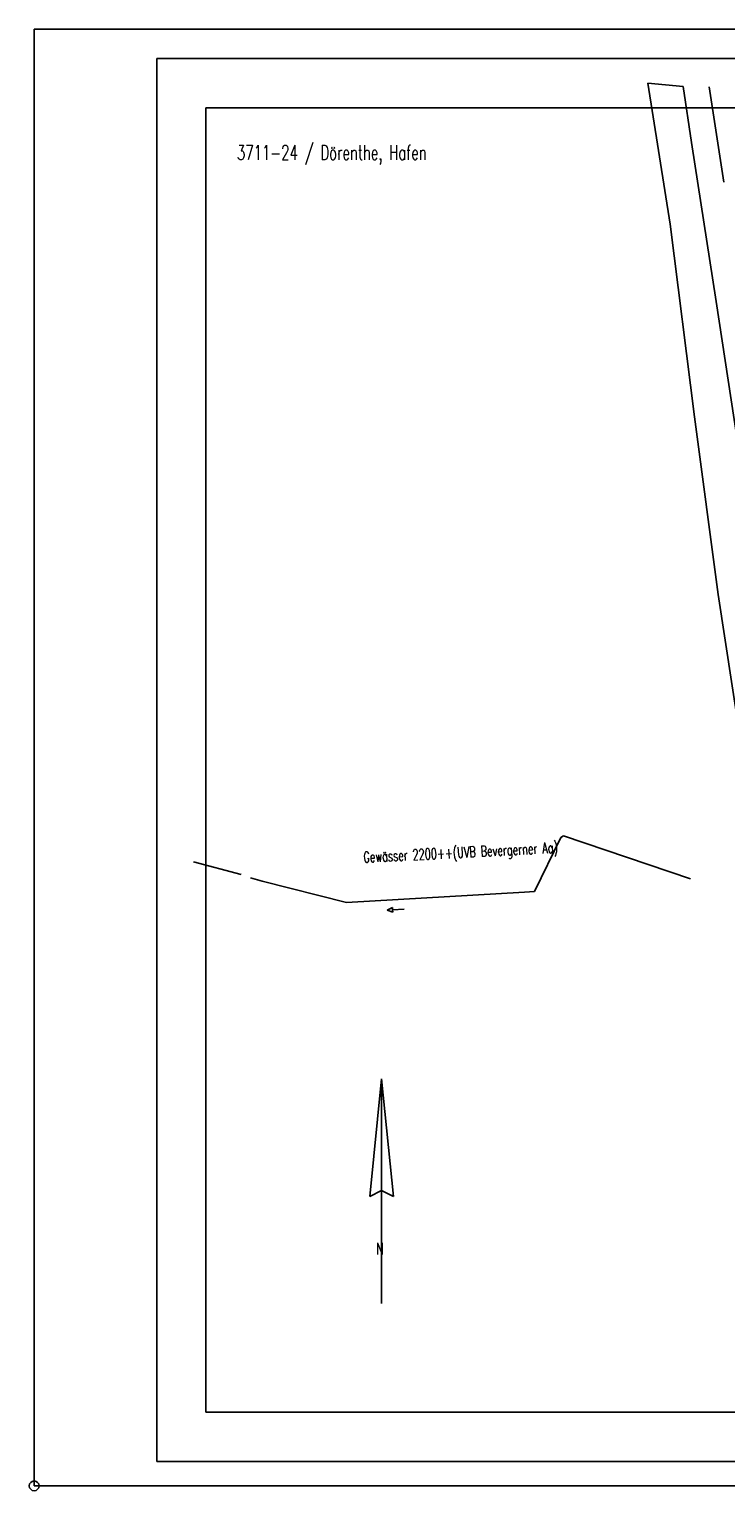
# Model space of a CAD drawing. Extents: x 3408899 to 3411804, y 5788010 to 5789500.
# Tile 1 of 11: x 3408899 to 3409608, y 5788010 to 5789500. Entities that reach past the tile are written whole.
import ezdxf

# ---------------------------------------------------------------- set-up
doc = ezdxf.new("R2010")
doc.units = 0
doc.header["$MEASUREMENT"] = 0
doc.linetypes.add('LINIENART0', pattern=[0])
for name, color, linetype in [('Beschriftung_Karte', 7, 'Continuous'), ('Gewässer', 7, 'Continuous'), ('Gewässer verrohrt', 7, 'Continuous'), ('hl', 7, 'Continuous'), ('Nordpfeil_Fließpfeil', 7, 'Continuous'), ('NULLEBENE', 7, 'Continuous'), ('Rahmen', 7, 'Continuous')]:
    doc.layers.add(name, color=color, linetype=linetype)
doc.styles.add('SIMPLEX', font='simplex')

# ---------------------------------------------------------------- blocks, each defined once
blk = doc.blocks.new('NORDPFEIL-57')
at = {"layer": 'NULLEBENE', "color": 144, "linetype": 'LINIENART0'}
for p, q in [((0, 38.1882), (-2, 18.1882)), ((0, 38.1882), (0, 38.1882)), ((0, 19.1882), (0, 38.1882)), ((0, 38.1882), (2, 18.1882)), ((-2, 18.1882), (0, 19.1882)), ((0, 0), (0, 19.1882)), ((2, 18.1882), (0, 19.1882))]:
    blk.add_line(p, q, dxfattribs=at)
at = {"layer": 'NULLEBENE', "color": 144, "linetype": 'LINIENART0', "style": 'SIMPLEX', "width": 0.66046}
blk.add_text('N', height=2, dxfattribs=at).set_placement((-0.91373, 8.31812))
blk = doc.blocks.new('GEWPFEIL-242')
at = {"layer": 'NULLEBENE', "color": 194, "linetype": 'LINIENART0'}
for p, q in [((-22.65827, -0.11079), (-0.00046, 10.10744)), ((-0.00046, 10.10744), (-0.00046, 0.00028)), ((0, 0), (0, -10)), ((0, 0), (46.944, 0)), ((-22.65827, -0.11079), (-22.65827, -0.11079)), ((-0.00046, -9.99972), (-22.65827, -0.11079))]:
    blk.add_line(p, q, dxfattribs=at)
blk = doc.blocks.new('DATENR-2')
at = {"layer": 'NULLEBENE', "color": 4, "linetype": 'LINIENART0'}
blk.add_circle((0, 0), 0.1, dxfattribs=at)

msp = doc.modelspace()

# ---------------------------------------------------------------- linework, layer by layer
at = {"layer": 'Gewässer', "color": 170, "linetype": 'LINIENART0'}
for p, q in [((3409606.44737, 5789344.49013), (3409591.57895, 5789441.50658)), ((3409440.36145, 5788676.24819), (3409413.56145, 5788621.35663)), ((3409442.94458, 5788678.18554), (3409440.36145, 5788676.24819)), ((3409572.4241, 5788634.27229), (3409442.94458, 5788678.18554)), ((3409114.54618, 5788638.66867), (3409066.09639, 5788651.71285)), ((3409136.16386, 5788631.78072), (3409124.09639, 5788635.1747)), ((3409221.96867, 5788610.1759), (3409136.16386, 5788631.78072)), ((3409403.22892, 5788620.71084), (3409221.96867, 5788610.1759)), ((3409413.56145, 5788621.35663), (3409403.22892, 5788620.71084))]:
    msp.add_line(p, q, dxfattribs=at)
at = {"layer": 'hl', "color": 108, "linetype": 'LINIENART0'}
for p, q in [((3409529.1875, 5789445.5), (3409551.6875, 5789301.59375)), ((3409564.875, 5789441.90625), (3409529.1875, 5789445.5)), ((3409573.6875, 5789384.8125), (3409564.875, 5789441.90625)), ((3409598.78125, 5789222.6875), (3409573.6875, 5789384.8125)), ((3409551.6875, 5789301.59375), (3409576.65625, 5789105.09375)), ((3409623.15625, 5789062.5), (3409598.78125, 5789222.6875)), ((3409576.65625, 5789105.09375), (3409600.78125, 5788924.15625)), ((3409600.78125, 5788924.15625), (3409629.34375, 5788738))]:
    msp.add_line(p, q, dxfattribs=at)
at = {"layer": 'NULLEBENE', "color": 144, "linetype": 'LINIENART0'}
for p, q in [((3409028.78, 5789500.3674), (3408903.73, 5789500.2674)), ((3408903.78, 5788015.3674), (3408903.78, 5788090.3674)), ((3409078.785, 5788090.375), (3410828.785, 5788090.37339)), ((3409003.78, 5788015.3674), (3408903.78, 5788015.3674)), ((3409003.78, 5788015.3674), (3411803.78, 5788015.3674))]:
    msp.add_line(p, q, dxfattribs=at)
at = {"layer": 'NULLEBENE', "color": 161, "linetype": 'LINIENART0'}
for q in [(3409028.78, 5788090.3674), (3410878.78, 5788040.3674)]:
    msp.add_line((3409028.78, 5788040.3674), q, dxfattribs=at)
at = {"layer": 'Rahmen', "color": 144, "linetype": 'LINIENART0'}
for p, q in [((3409003.78, 5789500.3674), (3408903.78, 5789500.3674)), ((3408903.78, 5789500.3674), (3408903.78, 5788090.3674)), ((3411278.78, 5789500.3674), (3409003.78, 5789500.3674)), ((3409078.78581, 5789420.375), (3409078.785, 5788090.375)), ((3410828.78581, 5789420.37339), (3409078.78581, 5789420.375))]:
    msp.add_line(p, q, dxfattribs=at)
at = {"layer": 'Rahmen', "color": 161, "linetype": 'LINIENART0'}
for p, q in [((3409028.78, 5788090.3674), (3409028.78, 5789470.3674)), ((3409028.78, 5789470.3674), (3411778.78, 5789470.3674))]:
    msp.add_line(p, q, dxfattribs=at)

# ---------------------------------------------------------------- block references
at = {"layer": 'Gewässer verrohrt', "xscale": 0.25, "yscale": 0.25, "rotation": 3.81407}
msp.add_blockref('GEWPFEIL-242', (3409268.9494, 5788602.58715), dxfattribs=at)
at = {"layer": 'Nordpfeil_Fließpfeil', "xscale": 6, "yscale": 6}
msp.add_blockref('NORDPFEIL-57', (3409257.786, 5788201.273), dxfattribs=at)
at = {"layer": 'NULLEBENE', "xscale": 50, "yscale": 50}
msp.add_blockref('DATENR-2', (3408903.73, 5788015.3674), dxfattribs=at)

# ---------------------------------------------------------------- texts
at = {"layer": 'Beschriftung_Karte', "color": 128, "linetype": 'LINIENART0', "style": 'SIMPLEX', "width": 0.66046}
msp.add_text('3711-24 / Dörenthe, Hafen', height=15, dxfattribs=at).set_placement((3409110.418, 5789367.053))
at = {"layer": 'Gewässer verrohrt', "color": 170, "linetype": 'LINIENART0', "style": 'SIMPLEX', "width": 0.66046}
msp.add_text('Gewässer 2200++(UVB Bevergerner Aa)', height=11, rotation=2.921, dxfattribs=at).set_placement((3409239.455, 5788650.673))

doc.saveas('drawing.dxf')
